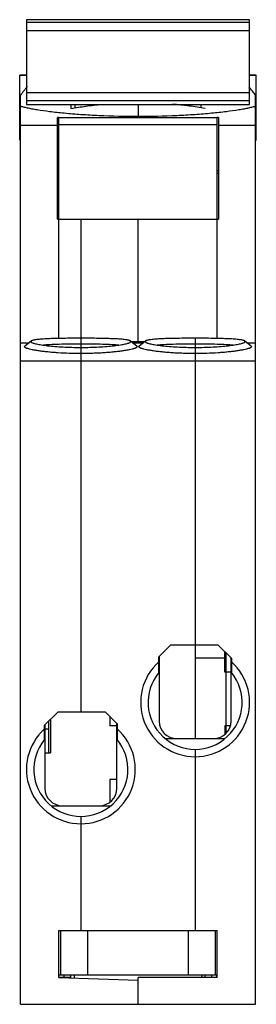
# Model space of a CAD drawing. Header units: millimetres. Extents: x 22.8 to 40.4, y 7 to 80.3.
import ezdxf

# ---------------------------------------------------------------- set-up
doc = ezdxf.new("R2010")
doc.units = ezdxf.units.MM
doc.header["$LTSCALE"] = 5.662214
doc.layers.add('00_COMPONENTS', color=7, linetype='CONTINUOUS')

msp = doc.modelspace()

# ---------------------------------------------------------------- linework, layer by layer
at = {"layer": '00_COMPONENTS', "color": 7, "linetype": 'Continuous'}
for p, q in [((23.26, 80.336), (23.26, 74.023)), ((39.86, 80.336), (23.26, 80.336)), ((23.26, 80.153), (39.86, 80.153)), ((39.86, 74.023), (39.86, 80.336)), ((23.26, 79.538), (39.86, 79.538)), ((22.76, 71.364), (22.76, 76.214)), ((22.76, 76.214), (23.26, 76.214)), ((23.26, 76.203), (22.76, 76.203)), ((39.86, 76.214), (40.36, 76.214)), ((40.36, 76.203), (39.86, 76.203)), ((40.36, 71.364), (40.36, 76.214)), ((39.86, 74.896), (23.26, 74.896)), ((22.76, 74.595), (22.81, 74.595)), ((22.81, 6.964), (22.81, 74.694)), ((23.26, 74.317), (39.86, 74.317)), ((40.31, 6.964), (40.31, 74.695)), ((40.31, 74.595), (40.36, 74.595)), ((23.26, 74.023), (39.86, 74.023)), ((26.56, 74.023), (26.56, 73.714)), ((26.86, 74.023), (26.86, 73.766)), ((31.56, 74.023), (31.56, 73.045)), ((36.26, 73.759), (36.26, 74.023)), ((25.56, 65.464), (25.56, 73.045)), ((25.66, 73.045), (25.56, 73.045)), ((25.66, 56.582), (25.66, 73.046)), ((25.66, 73.046), (37.46, 73.046)), ((37.46, 56.582), (37.46, 73.046)), ((37.56, 73.045), (37.46, 73.045)), ((37.56, 73.045), (37.56, 65.464)), ((22.76, 72.464), (22.81, 72.464)), ((25.56, 72.463), (22.81, 72.463)), ((37.46, 72.494), (25.66, 72.494)), ((40.31, 72.463), (37.56, 72.463)), ((40.31, 72.464), (40.36, 72.464)), ((22.76, 71.364), (22.81, 71.364)), ((40.31, 71.364), (40.36, 71.364)), ((25.56, 69.064), (25.66, 69.064)), ((37.56, 69.064), (37.46, 69.064)), ((25.56, 68.864), (25.66, 68.864)), ((37.56, 68.864), (37.46, 68.864)), ((25.56, 65.464), (37.56, 65.464)), ((27.31, 65.464), (27.31, 28.764)), ((31.56, 56.264), (31.56, 65.464)), ((35.81, 56.599), (35.81, 26.764)), ((22.81, 56.264), (23.458, 56.264)), ((23.607, 56.388), (23.146, 56.005)), ((23.607, 56.388), (23.612, 56.311)), ((31.007, 56.311), (31.013, 56.388)), ((31.474, 56.005), (31.013, 56.388)), ((31.042, 56.364), (32.078, 56.364)), ((31.162, 56.264), (31.958, 56.264)), ((32.107, 56.388), (31.646, 56.005)), ((32.107, 56.388), (32.112, 56.311)), ((39.507, 56.311), (39.513, 56.388)), ((39.974, 56.005), (39.513, 56.388)), ((39.662, 56.264), (40.31, 56.264)), ((40.31, 54.889), (22.81, 54.889)), ((34.01, 33.764), (33.11, 32.864)), ((34.01, 33.764), (37.51, 33.764)), ((38.51, 32.764), (37.51, 33.764)), ((38.01, 31.714), (38.01, 33.264)), ((38.11, 27.153), (38.11, 33.164)), ((33.11, 31.691), (33.11, 32.864)), ((33.135, 32.889), (33.135, 28.064)), ((38.01, 32.764), (35.81, 32.764)), ((38.485, 28.064), (38.485, 32.789)), ((38.51, 32.764), (38.51, 31.691)), ((38.485, 31.714), (38.01, 31.714)), ((25.61, 28.764), (24.61, 27.764)), ((25.61, 28.764), (29.11, 28.764)), ((30.01, 27.864), (29.11, 28.764)), ((24.91, 28.064), (24.91, 25.714)), ((25.058, 28.212), (25.058, 25.714)), ((29.458, 28.416), (29.458, 27.714)), ((29.985, 23.064), (29.985, 27.889)), ((24.61, 26.691), (24.61, 27.764)), ((24.635, 27.789), (24.635, 23.064)), ((24.91, 27.464), (24.635, 27.464)), ((29.985, 27.714), (29.458, 27.714)), ((30.01, 27.864), (30.01, 26.691)), ((38.415, 27.714), (38.01, 27.714)), ((38.01, 27.714), (38.01, 27.082)), ((33.591, 26.764), (38.029, 26.764)), ((24.635, 25.714), (25.058, 25.714)), ((35.81, 25.964), (35.81, 12.464)), ((29.985, 23.714), (29.458, 23.714)), ((29.458, 23.714), (29.458, 22.047)), ((25.092, 21.764), (29.529, 21.764)), ((27.31, 20.964), (27.31, 12.464)), ((25.66, 12.464), (37.46, 12.464)), ((25.66, 8.964), (25.66, 12.464)), ((25.81, 9.164), (25.81, 12.464)), ((27.81, 12.464), (27.81, 9.164)), ((35.31, 9.164), (35.31, 12.464)), ((37.31, 12.464), (37.31, 9.164)), ((37.46, 8.964), (37.46, 12.464)), ((25.66, 9.164), (37.46, 9.164)), ((26.56, 8.964), (25.66, 8.964)), ((25.66, 8.964), (31.56, 8.758)), ((26.06, 8.964), (26.06, 9.164)), ((26.56, 8.964), (26.56, 9.164)), ((26.81, 9.164), (26.81, 8.924)), ((37.46, 8.964), (31.56, 8.964)), ((31.56, 6.964), (31.56, 8.964)), ((36.31, 9.164), (36.31, 8.964)), ((36.56, 8.964), (36.56, 9.164)), ((37.06, 8.964), (37.06, 9.164)), ((37.427, 8.964), (37.427, 9.164)), ((22.81, 6.964), (40.31, 6.964))]:
    msp.add_line(p, q, dxfattribs=at)
for centre, radius, start, end in [((31.56, 68.364), 10.8, 139.60969, 144.11403), ((31.56, 68.364), 10.8, 35.88597, 40.12129), ((30.945, 56.305), 0.107, 50.29265, 52.9786), ((39.445, 56.305), 0.107, 50.25577, 53.05886), ((35.81, 29.464), 4.05, 131.8099, 48.18991), ((35.81, 29.464), 3.5, 140.48232, 39.51771), ((34.435, 28.064), 1.3, 180, 270), ((37.185, 28.064), 1.3, 270, 360), ((27.31, 24.464), 4.05, 131.81115, 48.18997), ((27.31, 24.464), 3.5, 140.48179, 39.51781), ((25.935, 23.064), 1.3, 180, 270), ((28.685, 23.064), 1.3, 270, 360)]:
    msp.add_arc(centre, radius, start, end, dxfattribs=at)
for points, knots in [([(31.56, 73.115), (30.595, 73.115), (29.179, 73.146), (27.353, 73.249), (26.125, 73.349), (25.04, 73.467), (24.238, 73.579), (23.688, 73.675), (23.348, 73.744), (23.06, 73.812), (22.887, 73.861), (22.81, 73.886)], [0, 0, 0, 0, 0.32878, 0.482327, 0.623353, 0.748329, 0.85424, 0.899278, 0.938713, 0.972339, 1, 1, 1, 1]), ([(26.56, 73.714), (26.934, 73.785), (27.701, 73.906), (28.473, 73.989), (28.868, 74.023)], [0, 0, 0, 0, 0.490177, 1, 1, 1, 1]), ([(40.31, 73.886), (40.233, 73.861), (40.06, 73.812), (39.772, 73.744), (39.432, 73.675), (38.881, 73.579), (38.079, 73.467), (36.994, 73.349), (35.767, 73.249), (33.941, 73.146), (32.525, 73.115), (31.56, 73.115)], [0, 0, 0, 0, 0.027667, 0.061305, 0.100751, 0.145797, 0.251707, 0.376668, 0.517675, 0.671201, 1, 1, 1, 1]), ([(36.56, 73.714), (36.165, 73.789), (35.353, 73.916), (34.536, 74.001), (34.118, 74.035)], [0, 0, 0, 0, 0.489739, 1, 1, 1, 1]), ([(27.31, 56.599), (27.087, 56.599), (26.649, 56.598), (26.01, 56.59), (25.413, 56.578), (24.878, 56.559), (24.478, 56.537), (24.203, 56.513), (24.033, 56.495), (23.889, 56.475), (23.773, 56.452), (23.685, 56.428), (23.637, 56.408), (23.618, 56.396)], [0, 0, 0, 0, 0.180185, 0.354582, 0.517319, 0.663269, 0.787717, 0.840671, 0.886906, 0.926119, 0.958055, 0.982628, 1, 1, 1, 1]), ([(31.009, 56.391), (31.002, 56.396), (30.985, 56.407), (30.939, 56.426), (30.863, 56.448), (30.75, 56.471), (30.609, 56.492), (30.441, 56.511), (30.166, 56.535), (29.766, 56.558), (29.227, 56.577), (28.625, 56.59), (27.979, 56.598), (27.535, 56.599), (27.31, 56.599)], [0, 0, 0, 0, 0.007266, 0.016271, 0.039781, 0.070805, 0.109283, 0.154976, 0.207591, 0.331922, 0.478408, 0.642241, 0.818137, 1, 1, 1, 1]), ([(35.81, 56.599), (35.587, 56.599), (35.147, 56.598), (34.506, 56.59), (33.908, 56.578), (33.372, 56.559), (32.973, 56.536), (32.697, 56.513), (32.528, 56.494), (32.385, 56.474), (32.269, 56.451), (32.182, 56.427), (32.134, 56.407), (32.117, 56.395)], [0, 0, 0, 0, 0.180582, 0.35534, 0.518331, 0.6644, 0.788826, 0.841699, 0.887801, 0.926836, 0.958559, 0.98289, 1, 1, 1, 1]), ([(39.509, 56.391), (39.502, 56.396), (39.484, 56.407), (39.439, 56.426), (39.363, 56.448), (39.25, 56.471), (39.109, 56.492), (38.94, 56.511), (38.665, 56.535), (38.265, 56.558), (37.727, 56.577), (37.125, 56.59), (36.478, 56.598), (36.035, 56.599), (35.81, 56.599)], [0, 0, 0, 0, 0.007277, 0.016293, 0.039826, 0.070866, 0.109354, 0.155054, 0.207679, 0.332029, 0.478499, 0.642297, 0.818162, 1, 1, 1, 1]), ([(27.31, 55.457), (27.019, 55.457), (26.45, 55.466), (25.752, 55.499), (25.222, 55.538), (24.856, 55.572), (24.517, 55.61), (24.209, 55.651), (23.935, 55.694), (23.697, 55.739), (23.524, 55.779), (23.406, 55.811), (23.333, 55.834), (23.27, 55.856), (23.219, 55.878), (23.178, 55.901), (23.144, 55.925), (23.119, 55.956), (23.129, 55.988), (23.14, 55.999), (23.146, 56.005)], [0, 0, 0, 0, 0.202494, 0.39623, 0.487124, 0.572758, 0.652224, 0.724663, 0.789358, 0.845641, 0.892981, 0.913158, 0.930944, 0.946326, 0.95931, 0.969932, 0.978289, 0.989357, 0.994113, 1, 1, 1, 1]), ([(23.618, 56.396), (23.617, 56.396), (23.613, 56.393), (23.609, 56.39), (23.607, 56.388)], [0, 0, 0, 0, 0.263519, 1, 1, 1, 1]), ([(23.612, 56.311), (23.629, 56.298), (23.675, 56.272), (23.76, 56.239), (23.874, 56.205), (24.015, 56.171), (24.184, 56.137), (24.458, 56.09), (24.858, 56.036), (25.395, 55.984), (25.996, 55.943), (26.642, 55.918), (27.085, 55.912), (27.31, 55.912)], [0, 0, 0, 0, 0.017161, 0.041556, 0.07334, 0.112417, 0.158536, 0.211407, 0.335757, 0.481696, 0.644601, 0.819361, 1, 1, 1, 1]), ([(24.494, 56.098), (24.573, 56.107), (24.746, 56.124), (25.143, 56.15), (25.722, 56.173), (26.488, 56.187), (27.03, 56.19), (27.31, 56.19)], [0, 0, 0, 0, 0.084605, 0.184554, 0.423797, 0.701861, 1, 1, 1, 1]), ([(27.31, 55.912), (27.535, 55.912), (27.978, 55.918), (28.623, 55.943), (29.225, 55.984), (29.762, 56.036), (30.161, 56.09), (30.435, 56.137), (30.604, 56.171), (30.746, 56.205), (30.86, 56.239), (30.936, 56.269), (30.982, 56.293), (31, 56.305), (31.007, 56.311)], [0, 0, 0, 0, 0.180628, 0.355365, 0.518263, 0.664201, 0.788534, 0.841398, 0.887523, 0.926608, 0.958399, 0.982805, 0.992279, 1, 1, 1, 1]), ([(27.31, 56.19), (27.592, 56.19), (28.136, 56.187), (28.906, 56.172), (29.488, 56.15), (29.885, 56.123), (30.058, 56.106), (30.136, 56.097)], [0, 0, 0, 0, 0.298853, 0.577276, 0.81636, 0.915965, 1, 1, 1, 1]), ([(31.474, 56.005), (31.48, 55.999), (31.489, 55.99), (31.495, 55.976), (31.498, 55.953), (31.476, 55.925), (31.441, 55.9), (31.401, 55.878), (31.349, 55.856), (31.287, 55.834), (31.214, 55.811), (31.096, 55.779), (30.922, 55.739), (30.685, 55.694), (30.411, 55.651), (30.103, 55.609), (29.764, 55.572), (29.398, 55.538), (29.009, 55.509), (28.601, 55.486), (28.033, 55.464), (27.601, 55.457), (27.31, 55.457)], [0, 0, 0, 0, 0.005893, 0.00836, 0.010693, 0.02178, 0.030146, 0.040772, 0.053767, 0.069161, 0.086951, 0.107117, 0.154442, 0.210716, 0.275399, 0.347839, 0.427292, 0.512929, 0.60382, 0.699014, 0.797522, 1, 1, 1, 1]), ([(35.81, 55.457), (35.519, 55.457), (35.087, 55.464), (34.519, 55.486), (34.111, 55.509), (33.722, 55.538), (33.356, 55.572), (33.017, 55.609), (32.709, 55.651), (32.435, 55.694), (32.197, 55.739), (32.024, 55.779), (31.906, 55.811), (31.833, 55.834), (31.771, 55.856), (31.719, 55.878), (31.678, 55.9), (31.644, 55.925), (31.622, 55.953), (31.625, 55.976), (31.631, 55.99), (31.64, 55.999), (31.646, 56.005)], [0, 0, 0, 0, 0.20248, 0.300985, 0.396174, 0.487064, 0.5727, 0.652149, 0.724585, 0.789266, 0.845545, 0.892872, 0.91304, 0.930833, 0.94623, 0.959225, 0.969852, 0.978219, 0.989305, 0.991638, 0.994105, 1, 1, 1, 1]), ([(32.117, 56.395), (32.116, 56.394), (32.112, 56.392), (32.109, 56.39), (32.107, 56.388)], [0, 0, 0, 0, 0.261563, 1, 1, 1, 1]), ([(32.112, 56.311), (32.12, 56.305), (32.138, 56.293), (32.184, 56.269), (32.26, 56.239), (32.374, 56.205), (32.516, 56.171), (32.684, 56.137), (32.959, 56.09), (33.358, 56.036), (33.895, 55.984), (34.497, 55.943), (35.142, 55.918), (35.585, 55.912), (35.81, 55.912)], [0, 0, 0, 0, 0.007724, 0.017198, 0.0416, 0.07339, 0.11247, 0.15859, 0.211454, 0.335788, 0.48173, 0.644635, 0.81938, 1, 1, 1, 1]), ([(32.989, 56.098), (33.068, 56.107), (33.241, 56.123), (33.638, 56.15), (34.219, 56.173), (34.986, 56.187), (35.529, 56.19), (35.81, 56.19)], [0, 0, 0, 0, 0.084357, 0.184165, 0.42335, 0.701552, 1, 1, 1, 1]), ([(35.81, 55.912), (36.035, 55.912), (36.478, 55.918), (37.123, 55.943), (37.724, 55.984), (38.262, 56.036), (38.661, 56.09), (38.935, 56.137), (39.104, 56.171), (39.246, 56.205), (39.36, 56.239), (39.445, 56.272), (39.491, 56.298), (39.507, 56.311)], [0, 0, 0, 0, 0.180621, 0.355344, 0.518243, 0.66419, 0.788527, 0.841396, 0.887531, 0.926625, 0.958421, 0.982829, 1, 1, 1, 1]), ([(35.81, 56.19), (36.091, 56.19), (36.634, 56.187), (37.402, 56.173), (37.983, 56.15), (38.38, 56.123), (38.553, 56.107), (38.632, 56.098)], [0, 0, 0, 0, 0.298522, 0.576779, 0.815931, 0.915691, 1, 1, 1, 1]), ([(39.974, 56.005), (39.98, 55.999), (39.991, 55.988), (40, 55.956), (39.976, 55.925), (39.941, 55.9), (39.901, 55.878), (39.849, 55.856), (39.787, 55.834), (39.714, 55.811), (39.596, 55.778), (39.422, 55.739), (39.185, 55.694), (38.911, 55.651), (38.602, 55.609), (38.264, 55.572), (37.898, 55.538), (37.368, 55.499), (36.669, 55.466), (36.1, 55.457), (35.81, 55.457)], [0, 0, 0, 0, 0.005882, 0.010635, 0.021709, 0.030072, 0.040698, 0.053686, 0.069074, 0.086869, 0.107058, 0.154419, 0.21071, 0.27539, 0.347812, 0.427278, 0.51292, 0.603818, 0.797536, 1, 1, 1, 1])]:
    msp.add_open_spline(points, degree=3, knots=knots, dxfattribs=at)

doc.saveas('drawing.dxf')
